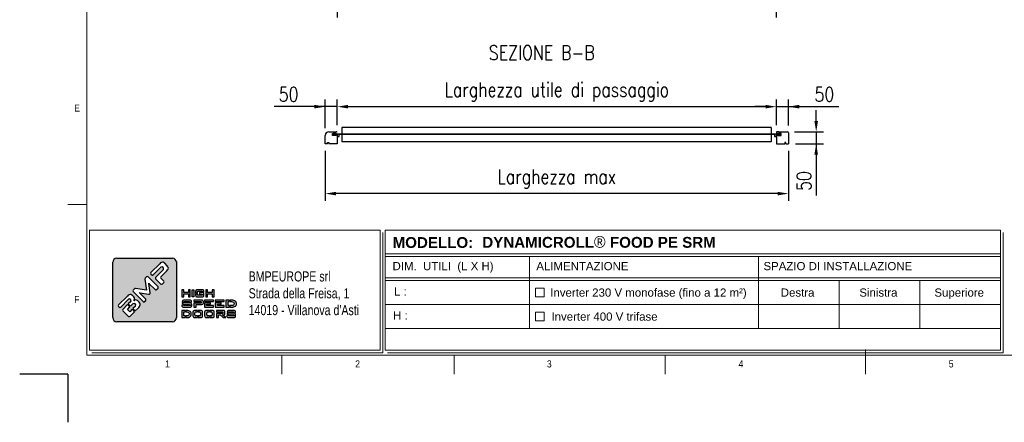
# Model space of a CAD drawing. Header units: millimetres. Extents: x 89 to 14007, y -159 to 4842.
# Tile 1 of 7: x 89 to 4184, y -159 to 1517. Entities that reach past the tile are written whole.
import ezdxf

# ---------------------------------------------------------------- set-up
doc = ezdxf.new("R2010")
doc.units = ezdxf.units.MM
doc.layers.add('FORMAT', color=7, linetype='Continuous')
doc.layers.add('Quote', color=7, linetype='Continuous')
doc.styles.add('Compilazione 1', font='romans.shx', dxfattribs={"width": 0.75, "height": 480})
doc.styles.add('NYIP', font='romans.shx', dxfattribs={"width": 0.8})
doc.styles.add('SLDTEXTSTYLE0', font='GOTHIC.TTF', dxfattribs={"width": 0.913})
doc.styles.get("Standard").update_dxf_attribs({"font": 'arial.ttf'})
doc.dimstyles.new('STANDARD35', dxfattribs={"dimscale": 35, "dimtxt": 2, "dimasz": 1.5, "dimexe": 1, "dimexo": 1, "dimgap": 0.7, "dimtad": 1, "dimdec": 0, "dimdsep": 46, "dimtxsty": 'NYIP', "dimcen": 0, "dimclrd": 1, "dimclre": 1, "dimclrt": 2, "dimadec": 0, "dimazin": 0, "dimtfac": 1, "dimtdec": 0, "dimtix": 1, "dimtmove": 0, "dimatfit": 3, "dimfxl": 0, "dimtvp": 1, "dimtolj": 1, "dimtzin": 0, "dimarcsym": 0})

# ---------------------------------------------------------------- blocks, each defined once
blk = doc.blocks.new('A$C7C9C4F3F')
at = {"color": 7, "lineweight": 5}
blk.add_line((0, 1766), (199, 1766), dxfattribs=at)
at = {"layer": 'FORMAT', "color": 7, "lineweight": 5}
for p, q in [((199, 11304), (199, 199)), ((8295, 0), (8295, 258)), ((199, 199), (16199, 199)), ((2224, 0), (2224, 199)), ((4018, 199), (4018, 0)), ((6210, 0), (6210, 199))]:
    blk.add_line(p, q, dxfattribs=at)
at = {"color": 7, "lineweight": 5, "char_height": 73.8, "attachment_point": 1, "style": 'SLDTEXTSTYLE0'}
for s, insert in [('E', (66, 2808)), ('1', (1012, 145)), ('2', (2988, 145)), ('3', (4981, 145)), ('4', (6974, 145))]:
    blk.add_mtext(s, dxfattribs=dict(at, insert=insert))
at = {"layer": 'FORMAT', "color": 7, "lineweight": 5, "char_height": 73.8, "attachment_point": 1, "style": 'SLDTEXTSTYLE0'}
for s, insert in [('F', (66, 815)), ('5', (9159, 145))]:
    blk.add_mtext(s, dxfattribs=dict(at, insert=insert))
blk = doc.blocks.new('*D27')
at = {"layer": 'Defpoints', "color": 0}
for p in [(3235.9, 1154.9), (1409.7, 1047.5), (3235.9, 1047.5)]:
    blk.add_point(p, dxfattribs=at)
at = {"layer": 'Quote', "color": 7, "lineweight": -2}
for p, q in [((1409.7, 1077.5), (1409.7, 1184.9)), ((1454.7, 1154.9), (3190.9, 1154.9)), ((3235.9, 1077.5), (3235.9, 1184.9))]:
    blk.add_line(p, q, dxfattribs=at)
at = {"layer": 'Quote', "color": 7}
for points in [[(1454.7, 1162.4), (1454.7, 1147.4), (1409.7, 1154.9)], [(3190.9, 1147.4), (3190.9, 1162.4), (3235.9, 1154.9)]]:
    blk.add_solid(points, dxfattribs=at)
at = {"layer": 'Quote', "color": 7, "lineweight": 5, "insert": (2322.8, 1215.9), "char_height": 60, "attachment_point": 5, "style": 'NYIP'}
blk.add_mtext('\\A1;Larghezza utile di passaggio', dxfattribs=at)
blk = doc.blocks.new('*D28')
at = {"layer": 'Defpoints', "color": 0}
for p in [(3285.9, 1154.9), (3235.9, 1047.5), (3285.9, 1045.8)]:
    blk.add_point(p, dxfattribs=at)
at = {"layer": 'Quote', "color": 7, "lineweight": -2}
for p, q in [((3190.9, 1154.9), (3145.9, 1154.9)), ((3235.9, 1077.5), (3235.9, 1184.9)), ((3235.9, 1154.9), (3285.9, 1154.9)), ((3285.9, 1075.8), (3285.9, 1184.9)), ((3285.9, 1154.9), (3495.6, 1154.9)), ((3330.9, 1154.9), (3375.9, 1154.9))]:
    blk.add_line(p, q, dxfattribs=at)
at = {"layer": 'Quote', "color": 7}
for points in [[(3190.9, 1147.4), (3190.9, 1162.4), (3235.9, 1154.9)], [(3330.9, 1162.4), (3330.9, 1147.4), (3285.9, 1154.9)]]:
    blk.add_solid(points, dxfattribs=at)
at = {"layer": 'Quote', "color": 7, "lineweight": 5, "insert": (3435.8, 1205.9), "char_height": 60, "attachment_point": 5, "style": 'NYIP'}
blk.add_mtext('\\A1;50', dxfattribs=at)
blk = doc.blocks.new('*D29')
at = {"layer": 'Defpoints', "color": 0}
for p in [(1359.7, 1154.9), (1359.7, 1035.5), (1409.7, 1047.5)]:
    blk.add_point(p, dxfattribs=at)
at = {"layer": 'Quote', "color": 7, "lineweight": -2}
for p, q in [((1359.7, 1154.9), (1147.8, 1154.9)), ((1314.7, 1154.9), (1269.7, 1154.9)), ((1359.7, 1065.5), (1359.7, 1184.9)), ((1409.7, 1154.9), (1359.7, 1154.9)), ((1409.7, 1077.5), (1409.7, 1184.9)), ((1454.7, 1154.9), (1499.7, 1154.9))]:
    blk.add_line(p, q, dxfattribs=at)
at = {"layer": 'Quote', "color": 7}
for points in [[(1314.7, 1147.4), (1314.7, 1162.4), (1359.7, 1154.9)], [(1454.7, 1162.4), (1454.7, 1147.4), (1409.7, 1154.9)]]:
    blk.add_solid(points, dxfattribs=at)
at = {"layer": 'Quote', "color": 7, "lineweight": 5, "insert": (1207.7, 1205.9), "char_height": 60, "attachment_point": 5, "style": 'NYIP'}
blk.add_mtext('\\A1;50', dxfattribs=at)
blk = doc.blocks.new('*D30')
at = {"layer": 'Defpoints', "color": 0}
for p in [(1359.7, 1000.5), (3285.9, 1000.5), (1359.7, 792.9)]:
    blk.add_point(p, dxfattribs=at)
at = {"layer": 'Quote', "color": 7, "lineweight": -2}
for p, q in [((1359.7, 970.5), (1359.7, 762.9)), ((3285.9, 970.5), (3285.9, 762.9)), ((3240.9, 792.9), (1404.7, 792.9))]:
    blk.add_line(p, q, dxfattribs=at)
at = {"layer": 'Quote', "color": 7}
for points in [[(1404.7, 800.4), (1404.7, 785.4), (1359.7, 792.9)], [(3240.9, 785.4), (3240.9, 800.4), (3285.9, 792.9)]]:
    blk.add_solid(points, dxfattribs=at)
at = {"layer": 'Quote', "color": 7, "lineweight": 5, "insert": (2322.8, 853.9), "char_height": 60, "attachment_point": 5, "style": 'NYIP'}
blk.add_mtext('\\A1;Larghezza max', dxfattribs=at)
blk = doc.blocks.new('*D31')
at = {"layer": 'Defpoints', "color": 0}
for p in [(3281.2, 1050.5), (3285.9, 1000.5), (3401.6, 1000.5)]:
    blk.add_point(p, dxfattribs=at)
at = {"layer": 'Quote', "color": 7, "lineweight": -2}
for p, q in [((3401.6, 1095.5), (3401.6, 1140.5)), ((3311.2, 1050.5), (3431.6, 1050.5)), ((3401.6, 1050.5), (3401.6, 1000.5)), ((3315.9, 1000.5), (3431.6, 1000.5)), ((3401.6, 1000.5), (3401.6, 785.6)), ((3401.6, 955.5), (3401.6, 910.5))]:
    blk.add_line(p, q, dxfattribs=at)
at = {"layer": 'Quote', "color": 7}
for points in [[(3394.1, 1095.5), (3409.1, 1095.5), (3401.6, 1050.5)], [(3409.1, 955.5), (3394.1, 955.5), (3401.6, 1000.5)]]:
    blk.add_solid(points, dxfattribs=at)
at = {"layer": 'Quote', "color": 7, "lineweight": 5, "insert": (3350.6, 845.5), "char_height": 60, "attachment_point": 5, "rotation": 90, "style": 'NYIP'}
blk.add_mtext('\\A1;50', dxfattribs=at)
blk = doc.blocks.new('*D57')
at = {"layer": 'Defpoints', "color": 0}
for p in [(1409.7, 1770.3), (3235.7, 1770.3), (3235.7, 1556.3)]:
    blk.add_point(p, dxfattribs=at)
at = {"layer": 'Quote', "color": 7, "lineweight": -2}
for p, q in [((1409.7, 1740.3), (1409.7, 1526.3)), ((3235.7, 1740.3), (3235.7, 1526.3)), ((1454.7, 1556.3), (3190.7, 1556.3))]:
    blk.add_line(p, q, dxfattribs=at)
at = {"layer": 'Quote', "color": 7}
for points in [[(1454.7, 1563.8), (1454.7, 1548.8), (1409.7, 1556.3)], [(3190.7, 1548.8), (3190.7, 1563.8), (3235.7, 1556.3)]]:
    blk.add_solid(points, dxfattribs=at)
at = {"layer": 'Quote', "color": 7, "lineweight": 5, "insert": (2318.5, 1617.3), "char_height": 60, "attachment_point": 5, "style": 'NYIP'}
blk.add_mtext('\\A1;Larghezza utile di passaggio', dxfattribs=at)

msp = doc.modelspace()

# ---------------------------------------------------------------- hatches: boundary and pattern name
h = msp.add_hatch(color=7)
h.set_gradient(color1=(8, 89, 3), color2=(8, 89, 2), one_color=1)
h.paths.add_polyline_path([(741.3, 276.5), (741.3, 507, 0.414214), (724.5, 523.8), (492.8, 523.8, 0.414214), (476, 507), (476, 276.5, 0.414214), (492.8, 259.7), (724.5, 259.7, 0.414214)])
h.paths.add_polyline_path([(798.6, 363.1), (798.6, 392.5), (790.9, 392.5), (790.9, 381.5), (771.4, 381.5), (771.4, 392.5), (763.6, 392.5), (763.6, 363.1), (771.4, 363.1), (771.4, 375.3), (790.9, 375.3), (790.9, 363.1)])
h.paths.add_polyline_path([(814.1, 363.1), (814.1, 392.5), (806.4, 392.5), (806.4, 363.1)])
h.paths.add_polyline_path([(828.5, 369.5), (828.5, 376.7), (820.8, 376.7), (820.8, 370.4), (821.1, 367.4), (822.4, 364.6), (824.3, 363.6), (828.4, 363.1), (847.9, 363.1), (851.2, 363.3), (853.9, 364.6), (854.9, 366.3), (855.5, 370.4), (855.5, 380.6), (837.2, 380.6), (837.2, 374.7), (848, 374.7), (848, 369.5)])
h.paths.add_polyline_path([(855.5, 385.6), (855.3, 388.2), (853.9, 391), (851.9, 392), (847.9, 392.5), (828.4, 392.5), (825.1, 392.3), (822.4, 391), (821.3, 389.3), (820.8, 385.3), (820.8, 379.2), (828.5, 379.2), (828.5, 386.3), (848, 386.3), (848, 383.2), (855.5, 384.5)])
h.paths.add_polyline_path([(870.5, 381.5), (870.5, 392.5), (862.7, 392.5), (862.7, 363.1), (870.5, 363.1), (870.5, 375.3), (890, 375.3), (890, 363.1), (897.7, 363.1), (897.7, 392.5), (890, 392.5), (890, 381.5)])
h.paths.add_polyline_path([(803.9, 345.2), (802.1, 347.9), (799.8, 348.9), (794.7, 349.4), (774.6, 349.4), (770.5, 349.2), (767.2, 347.9), (765.9, 346.2), (765.1, 342.2), (765.1, 342.2), (773.7, 342.2), (773.7, 343.4), (795.5, 343.4), (795.5, 340.2), (804.3, 341.6), (804.3, 342.7)])
h.paths.add_polyline_path([(802.6, 336.8), (800.2, 337.9), (795.2, 338.4), (773.7, 338.4), (773.7, 339.6), (765.1, 339.6), (765.1, 339), (765.5, 336.2), (767.2, 333.4), (769.5, 332.4), (774.6, 331.8), (796, 331.8), (796, 330.4), (804.6, 330.4), (804.6, 331.2), (804.3, 334)])
h.paths.add_polyline_path([(803.9, 323.3), (804.6, 327.3), (804.6, 327.9), (796, 327.9), (796, 326.4), (772.4, 326.4), (772.4, 329.8), (763.6, 328.5), (763.6, 327.3), (764, 324.4), (765.7, 321.6), (768.1, 320.5), (773.2, 320), (795.2, 320), (799.2, 320.3), (802.6, 321.6)])
h.paths.add_polyline_path([(822.8, 320), (822.8, 331.1), (844.3, 331.1), (847.2, 331.2), (850.9, 332.5), (852, 333.5), (853.1, 337.1), (853.1, 343.4), (852.9, 345.1), (850.9, 348), (849.2, 348.9), (844.3, 349.4), (813.4, 349.4), (813.4, 343.5), (840.6, 343.5), (843.1, 343.1), (843.7, 341.8), (843.7, 338.8), (843.1, 337.4), (840.6, 337), (813.4, 337), (813.4, 320)])
h.paths.add_polyline_path([(895.2, 320), (895.2, 326.4), (866.8, 326.4), (866.8, 332.4), (883.2, 332.4), (883.2, 338.3), (857.2, 338.3), (857.2, 320)])
h.paths.add_polyline_path([(939.9, 320), (939.9, 326.4), (911.5, 326.4), (911.5, 332.4), (927.8, 332.4), (927.8, 338.3), (901.8, 338.3), (901.8, 320)])
h.paths.add_polyline_path([(961.9, 320), (961.9, 326.4), (956.2, 326.4), (956.2, 343.3), (961.9, 343.3), (961.9, 349.4), (946.5, 349.4), (946.5, 320)])
h.paths.add_polyline_path([(982.8, 322.3), (986.2, 324.6), (988.9, 327.5), (989.1, 327.8), (990.5, 331.2), (991, 334.9), (990.9, 336.3), (990.1, 340), (988.3, 343.1), (985.5, 345.7), (983.4, 346.9), (979.6, 348.3), (975.1, 349.2), (970.1, 349.4), (964.4, 349.4), (964.4, 343.3), (970.1, 343.3), (974.8, 342.8), (978.3, 341.3), (980.3, 338.8), (981.1, 335), (981.1, 334.7), (980.2, 331), (977.8, 328.5), (975.8, 327.5), (971.7, 326.7), (966.2, 326.4), (964.4, 326.4), (964.4, 320), (967.9, 320), (972.8, 320.1), (976.9, 320.6), (978.8, 320.9)])
h.paths.add_polyline_path([(939.5, 343.5), (939.5, 349.4), (901.8, 349.4), (901.8, 343.5)])
h.paths.add_polyline_path([(894.8, 343.5), (894.8, 349.4), (857.2, 349.4), (857.2, 343.5)])
h.paths.add_polyline_path([(777, 300.2), (777, 306.4), (763.6, 306.4), (763.6, 276.9), (777, 276.9), (777, 283.4), (772.2, 283.4), (772.2, 300.2)])
h.paths.add_polyline_path([(792.8, 305.3), (788.9, 306.1), (784.4, 306.4), (779.6, 306.4), (779.6, 300.2), (784.4, 300.2), (788.5, 299.7), (791.6, 298.1), (793.4, 295.7), (794.1, 291.9), (794.1, 291.6), (793.3, 287.8), (791.1, 285.3), (789.4, 284.5), (785.8, 283.6), (780.9, 283.4), (779.6, 283.4), (779.6, 276.9), (782.5, 276.9), (786.8, 277.1), (790.4, 277.4), (792, 277.8), (795.6, 279.2), (798.6, 281.4), (800.9, 284.4), (801.1, 284.7), (802.4, 288.1), (802.8, 291.8), (802.8, 293.2), (802, 296.9), (800.4, 300), (798, 302.5), (796.1, 303.8)])
h.paths.add_polyline_path([(828.4, 300.2), (828.4, 306.4), (818.2, 306.4), (814.6, 306), (811.6, 304.8), (810.4, 303), (809.8, 299.1), (809.8, 284.1), (810.1, 281.2), (811.6, 278.5), (813.7, 277.4), (818.2, 276.9), (828.4, 276.9), (828.4, 283.4), (822.5, 283.4, -0.414214), (818.3, 287.6), (818.3, 296, -0.414214), (822.5, 300.2)])
h.paths.add_polyline_path([(849.2, 302), (847.7, 304.8), (845.6, 305.8), (841.1, 306.4), (830.9, 306.4), (830.9, 300.2), (836.8, 300.2, -0.414214), (841, 296), (841, 287.6, -0.414214), (836.8, 283.4), (830.9, 283.4), (830.9, 276.9), (841.1, 276.9), (844.7, 277.2), (847.7, 278.5), (848.9, 280.2), (849.5, 284.1), (849.5, 299.1)])
h.paths.add_polyline_path([(877.1, 300.2), (877.1, 306.4), (866.9, 306.4), (863.3, 306), (860.3, 304.8), (859.2, 303), (858.5, 299.1), (858.5, 284.1), (858.8, 281.2), (860.3, 278.5), (862.4, 277.4), (866.9, 276.9), (877.1, 276.9), (877.1, 283.4), (871.2, 283.4, -0.414214), (867, 287.6), (867, 296, -0.414214), (871.2, 300.2)])
h.paths.add_polyline_path([(897.9, 302), (896.4, 304.8), (894.3, 305.8), (889.8, 306.4), (879.7, 306.4), (879.7, 300.2), (885.6, 300.2, -0.414214), (889.8, 296), (889.8, 287.6, -0.414214), (885.6, 283.4), (879.7, 283.4), (879.7, 276.9), (889.8, 276.9), (893.4, 277.2), (896.4, 278.5), (897.6, 280.2), (898.2, 284.1), (898.2, 299.1)])
h.paths.add_polyline_path([(942.7, 302), (941, 304.9), (939.4, 305.8), (935.2, 306.4), (907.9, 306.4), (907.9, 300.4), (932, 300.4), (934.1, 300), (934.7, 298.7), (934.7, 295.3), (934.1, 293.9), (932, 293.6), (907.9, 293.6), (907.9, 276.9), (916.3, 276.9), (916.3, 287.6), (922.3, 287.6), (934.9, 276.9), (946.2, 276.9), (931.8, 287.6), (935.2, 287.6), (937.7, 287.8), (941, 289.1), (941.9, 290.1), (942.8, 293.7), (942.8, 300.3)])
h.paths.add_polyline_path([(959.7, 299.1), (959.7, 300.3), (979, 300.3), (979, 297.1), (986.6, 298.6), (986.6, 299.6), (986.3, 302), (984.8, 304.8), (982.7, 305.8), (978.3, 306.4), (960.5, 306.4), (956.9, 306), (954, 304.8), (952.8, 303), (952.2, 299.1), (952.2, 299.1)])
h.paths.add_polyline_path([(983.1, 294.8), (978.6, 295.3), (959.7, 295.3), (959.7, 296.6), (952.2, 296.6), (952.2, 296), (952.5, 293), (954, 290.3), (956, 289.2), (960.5, 288.7), (979.4, 288.7), (979.4, 287.3), (987, 287.3), (987, 288), (986.7, 291), (985.2, 293.7)])
h.paths.add_polyline_path([(986.4, 280.2), (987, 284.1), (987, 284.8), (979.4, 284.8), (979.4, 283.4), (958.6, 283.4), (958.6, 286.7), (950.9, 285.4), (950.9, 284.1), (951.2, 281.3), (952.7, 278.5), (954.8, 277.4), (959.3, 276.9), (978.6, 276.9), (982.2, 277.2), (985.2, 278.5)])
h.paths.add_polyline_path([(500, 329.4), (537.2, 366.6), (541, 369.9), (544.6, 371.9), (548.1, 372.8), (551.9, 372.3), (555.6, 370.3), (558.2, 368.1), (563.8, 362.5), (566.3, 358.9), (567.3, 354.9), (567.4, 354.3), (566.4, 350.2), (563.7, 347), (566.9, 349.5), (570.9, 350.5), (571.7, 350.5), (575.7, 349.6), (579.3, 347.4), (580.6, 346.3), (586.5, 340.5), (589.2, 336.9), (590.4, 333), (590.2, 329.3), (589.1, 325.9), (587.1, 322.4), (584.3, 318.7), (581.9, 316.1), (570.1, 304.3), (560.1, 314.3), (570.3, 324.5, 0.86713), (560.4, 334.4), (550.2, 324.2), (540.8, 333.6), (551, 343.8, 0.88875), (541.9, 352.9), (509.2, 320.2, -0.414214), (503.3, 320.2), (500, 323.5, -0.414088)], flags=16)
h.paths.add_polyline_path([(561.2, 390.6), (566.7, 396.2, -0.234445), (570.3, 397.4), (617, 391.1), (610.3, 437.4, -0.236379), (611.5, 441), (617, 446.4, -0.414214), (622.9, 446.4), (664.5, 404.8, -0.414214), (664.5, 398.8), (658.8, 393.1, -0.414418), (652.8, 393.1), (626.6, 419.3), (625.9, 420), (626.4, 418), (631.8, 379.6, -0.235808), (630.6, 376), (630.6, 375.9, -0.236783), (627, 374.7), (589, 380.3), (586, 380.7), (587.1, 379.7), (613.3, 353.5, -0.414214), (613.3, 347.6), (608.8, 343.1, -0.414214), (602.9, 343.1), (561.2, 384.7, -0.413615)], flags=16)
h.paths.add_polyline_path([(518.3, 311.1), (537.9, 330.6), (547.2, 321.2), (537, 311), (546.9, 301.1), (557.1, 311.3), (567.1, 301.3), (547.6, 281.8, -0.414499), (541.6, 281.8), (518.3, 305.1, -0.414214)], flags=16)
h.paths.add_polyline_path([(634.6, 464.1), (671.7, 501.2), (675.5, 504.5), (679.2, 506.6), (682.6, 507.4), (686.3, 507), (690.1, 505), (692.8, 502.7), (702.9, 492.5), (706, 488.7), (707.4, 485), (707.6, 482.3), (706.7, 478.9), (704.6, 475.2), (701.4, 471.5), (676.6, 446.6, 0.413999), (676.6, 440.7), (688.5, 428.8, -0.413728), (688.5, 422.8), (682.2, 416.5, -0.414825), (676.2, 416.5), (654.6, 438, -0.414214), (654.6, 444), (687, 476.4, 0.75715), (676.6, 486.8), (644.3, 454.4, -0.414295), (638.3, 454.4), (634.6, 458.1, -0.414088)], flags=16)

# ---------------------------------------------------------------- linework, layer by layer
at = {"color": 7, "linetype": 'Continuous', "lineweight": 25}
for p, q in [((3214.4, 1068.7), (1428.7, 1068.7)), ((1428.7, 1068.7), (1428.7, 1040.2)), ((3214.4, 1068.7), (3214.4, 1040.2)), ((1364.3, 1047.5), (1364.3, 1042.5)), ((1374.7, 1050.5), (1406.7, 1050.5)), ((1389.7, 1035.5), (1389.7, 1042.5)), ((1390.7, 1043.5), (1392.8, 1043.5)), ((1403.7, 1034.5), (1390.7, 1034.5)), ((1392.2, 1039.5), (1394.7, 1039.5)), ((1394.7, 1043.2), (1392.5, 1043.2)), ((1392.5, 1043.2), (1392.5, 1043.2)), ((1392.5, 1035.7), (1394.7, 1035.7)), ((1392.5, 1035.7), (1392.5, 1035.7)), ((1392.8, 1043.5), (1394.7, 1043.5)), ((1394.7, 1035.5), (1392.8, 1035.5)), ((1394.7, 1043.2), (1394.7, 1043.5)), ((1394.7, 1043.5), (1403.9, 1043.5)), ((1394.7, 1039.5), (1394.7, 1043.2)), ((1404.2, 1043.2), (1394.7, 1043.2)), ((1394.7, 1035.7), (1394.7, 1039.5)), ((1394.7, 1039.5), (1399.7, 1039.5)), ((1394.7, 1035.7), (1404.2, 1035.7)), ((1394.7, 1035.5), (1394.7, 1035.7)), ((1403.9, 1035.5), (1394.7, 1035.5)), ((1429.7, 1040.2), (1399.7, 1040.2)), ((1399.7, 1038.7), (1399.7, 1040.2)), ((1409.2, 1038.7), (1399.7, 1038.7)), ((1405.7, 1036.5), (1403.7, 1034.5)), ((1404.2, 1043.2), (1404.2, 1040.2)), ((1404.2, 1043), (1405.7, 1041.5)), ((1404.2, 1038.7), (1404.2, 1035.8)), ((1405.7, 1041.5), (1408.7, 1041.5)), ((1408.7, 1036.5), (1405.7, 1036.5)), ((1408.7, 1041.5), (1409.7, 1042.5)), ((1409.2, 1036), (1408.7, 1036.5)), ((1409.2, 1038.7), (1409.2, 1030.7)), ((1409.2, 1030.7), (1417.2, 1030.7)), ((1409.7, 1030.7), (1409.7, 1000.5)), ((1417.2, 1030.7), (1417.2, 1038.7)), ((1429.7, 1038.7), (1417.2, 1038.7)), ((1428.7, 1038.7), (1428.7, 1008.7)), ((3215.4, 1040.2), (1429.7, 1040.2)), ((3215.4, 1038.7), (1429.7, 1038.7)), ((3214.4, 1038.7), (3214.4, 1008.7)), ((3240.9, 1040.2), (3215.4, 1040.2)), ((3227.9, 1038.7), (3215.4, 1038.7)), ((3227.9, 1038.7), (3227.9, 1030.7)), ((3227.9, 1030.7), (3235.9, 1030.7)), ((3235.9, 1047.5), (3235.9, 1042.5)), ((3235.9, 1042.5), (3236.9, 1041.5)), ((3240.9, 1038.7), (3235.9, 1038.7)), ((3235.9, 1030.7), (3235.9, 1038.7)), ((3236.9, 1036.5), (3235.9, 1035.5)), ((3235.9, 1030.7), (3235.9, 1000.5)), ((3236.4, 1040.2), (3240.9, 1040.2)), ((3240.9, 1038.7), (3236.4, 1038.7)), ((3239.9, 1041.5), (3236.9, 1041.5)), ((3236.9, 1036.5), (3239.9, 1036.5)), ((3245.9, 1050.5), (3238.9, 1050.5)), ((3240.9, 1042.5), (3239.9, 1041.5)), ((3239.9, 1036.5), (3241.9, 1034.5)), ((3240.9, 1040.2), (3240.9, 1043.2)), ((3250.4, 1043.2), (3240.9, 1043.2)), ((3245.4, 1040.2), (3240.9, 1040.2)), ((3240.9, 1035.8), (3240.9, 1038.7)), ((3240.9, 1038.7), (3245.4, 1038.7)), ((3240.9, 1035.7), (3250.4, 1035.7)), ((3241.2, 1043.5), (3250.4, 1043.5)), ((3250.4, 1035.5), (3241.2, 1035.5)), ((3241.9, 1034.5), (3254.9, 1034.5)), ((3245.4, 1040.2), (3245.4, 1039.5)), ((3245.4, 1039.5), (3250.4, 1039.5)), ((3245.4, 1039.5), (3245.4, 1038.7)), ((3245.9, 1050.5), (3281.2, 1050.5)), ((3250.4, 1043.5), (3252.3, 1043.5)), ((3250.4, 1043.2), (3250.4, 1043.5)), ((3250.4, 1043.2), (3250.4, 1039.5)), ((3252.6, 1043.2), (3250.4, 1043.2)), ((3250.4, 1039.5), (3252.9, 1039.5)), ((3250.4, 1039.5), (3250.4, 1035.7)), ((3250.4, 1035.7), (3252.6, 1035.7)), ((3250.4, 1035.7), (3250.4, 1035.5)), ((3252.3, 1035.5), (3250.4, 1035.5)), ((3254.9, 1043.5), (3252.3, 1043.5)), ((3252.6, 1043.2), (3252.6, 1043.2)), ((3252.6, 1035.7), (3252.6, 1035.7)), ((3255.9, 1035.5), (3255.9, 1042.5)), ((1369.7, 1000.5), (1359.7, 1000.5)), ((1369.7, 1000.5), (1369.7, 1005.5)), ((1369.7, 1005.5), (1374.7, 1005.5)), ((1374.7, 1005.5), (1374.7, 1000.5)), ((1409.7, 1000.5), (1374.7, 1000.5)), ((3214.4, 1008.7), (1428.7, 1008.7)), ((3235.9, 1000.5), (3270.9, 1000.5)), ((3275.9, 1005.5), (3270.9, 1005.5)), ((3270.9, 1005.5), (3270.9, 1000.5)), ((3275.9, 1000.5), (3275.9, 1005.5)), ((3275.9, 1000.5), (3285.9, 1000.5))]:
    msp.add_line(p, q, dxfattribs=at)
for p, q in [((1359.7, 1000.5), (1359.7, 1035.5)), ((3285.9, 1045.8), (3285.9, 1000.5))]:
    msp.add_line(p, q)
at = {"color": 7, "lineweight": 5}
for p, q in [((379.3, 641), (1588.6, 641)), ((379.3, 641), (379.3, 141)), ((1588.6, 641), (1588.6, 141)), ((1598.9, 630.7), (1598.9, 130.7)), ((1609.2, 641), (4168.5, 641)), ((1609.2, 641), (1609.2, 141)), ((4168.5, 641), (4168.5, 141)), ((4178.8, 630.7), (4178.8, 130.7)), ((1609.2, 541.7), (4168.5, 541.7)), ((1609.2, 530.7), (4168.5, 530.7)), ((2209.5, 530.7), (2209.5, 230.7)), ((3161.1, 530.7), (3161.1, 230.7)), ((1609.2, 441.7), (4168.5, 441.7)), ((1609.2, 430.7), (4168.5, 430.7)), ((3497.1, 430.7), (3497.1, 230.7)), ((3833.1, 430.7), (3833.1, 230.7)), ((2234.6, 398.7), (2270.6, 398.7)), ((2234.6, 362.7), (2234.6, 398.7)), ((2270.6, 398.7), (2270.6, 362.7)), ((1609.2, 330.7), (4168.5, 330.7)), ((2270.6, 362.7), (2234.6, 362.7)), ((2234.6, 298.7), (2270.6, 298.7)), ((2234.6, 262.7), (2234.6, 298.7)), ((2270.6, 298.7), (2270.6, 262.7)), ((2270.6, 262.7), (2234.6, 262.7)), ((1609.2, 230.7), (4168.5, 230.7)), ((379.3, 141), (1588.6, 141)), ((389.6, 130.7), (1598.9, 130.7)), ((1609.2, 141), (4168.5, 141)), ((1619.5, 130.7), (4178.8, 130.7)), ((4178.8, 130.7), (2959.2, 130.7)), ((2969.5, 130.7), (4178.8, 130.7))]:
    msp.add_line(p, q, dxfattribs=at)
at = {"color": 7}
for p, q in [((476, 276.5), (476, 507)), ((492.8, 523.8), (724.5, 523.8)), ((671.7, 501.2), (634.6, 464.1)), ((675.5, 504.5), (671.7, 501.2)), ((679.2, 506.6), (675.5, 504.5)), ((682.6, 507.4), (679.2, 506.6)), ((686.3, 507), (682.6, 507.4)), ((690.1, 505), (686.3, 507)), ((692.8, 502.7), (690.1, 505)), ((702.9, 492.5), (692.8, 502.7)), ((706, 488.7), (702.9, 492.5)), ((741.3, 510.4), (741.3, 276.5)), ((634.6, 458.1), (638.3, 454.4)), ((644.3, 454.4), (676.7, 486.8)), ((687, 476.4), (654.6, 444)), ((676.6, 446.6), (701.4, 471.5)), ((701.4, 471.5), (704.6, 475.2)), ((704.6, 475.2), (706.7, 478.9)), ((707.4, 485), (706, 488.7)), ((706.7, 478.9), (707.6, 482.3)), ((707.6, 482.3), (707.4, 485)), ((610.3, 437.4), (617, 391.1)), ((617, 446.4), (611.5, 441)), ((664.5, 404.8), (622.9, 446.4)), ((626.4, 418), (625.9, 420)), ((625.9, 420), (626.6, 419.3)), ((631.8, 379.6), (626.4, 418)), ((626.6, 419.3), (652.8, 393.1)), ((654.6, 438), (676.2, 416.5)), ((688.5, 428.8), (676.6, 440.7)), ((682.2, 416.5), (688.5, 422.8)), ((541, 369.9), (537.2, 366.6)), ((544.6, 371.9), (541, 369.9)), ((548.1, 372.8), (544.6, 371.9)), ((551.9, 372.3), (548.1, 372.8)), ((555.6, 370.3), (551.9, 372.3)), ((558.2, 368.1), (555.6, 370.3)), ((566.7, 396.2), (561.2, 390.6)), ((561.2, 384.7), (602.9, 343.1)), ((617, 391.1), (570.3, 397.4)), ((587.1, 379.7), (586, 380.7)), ((586, 380.7), (589, 380.3)), ((613.3, 353.5), (587.1, 379.7)), ((589, 380.3), (627, 374.7)), ((630.6, 375.9), (630.6, 376)), ((658.8, 393.1), (664.5, 398.8)), ((771.4, 392.5), (763.6, 392.5)), ((763.6, 392.5), (763.6, 363.1)), ((771.4, 381.5), (771.4, 392.5)), ((790.9, 381.5), (771.4, 381.5)), ((771.4, 363.1), (771.4, 375.3)), ((771.4, 375.3), (790.9, 375.3)), ((798.6, 392.5), (790.9, 392.5)), ((790.9, 392.5), (790.9, 381.5)), ((790.9, 375.3), (790.9, 363.1)), ((798.6, 363.1), (798.6, 392.5)), ((806.4, 363.1), (806.4, 392.5)), ((806.4, 392.5), (814.1, 392.5)), ((814.1, 392.5), (814.1, 363.1)), ((821.3, 389.3), (820.8, 385.3)), ((820.8, 385.3), (820.8, 379.2)), ((820.8, 379.2), (828.5, 379.2)), ((820.8, 376.7), (820.8, 370.4)), ((820.8, 376.7), (828.5, 376.7)), ((820.8, 370.4), (821.1, 367.4)), ((822.4, 391), (821.3, 389.3)), ((825.1, 392.3), (822.4, 391)), ((828.4, 392.5), (825.1, 392.3)), ((847.9, 392.5), (828.4, 392.5)), ((828.5, 379.2), (828.5, 386.3)), ((828.5, 386.3), (848, 386.3)), ((828.5, 369.5), (828.5, 376.7)), ((848, 369.5), (828.5, 369.5)), ((855.5, 380.6), (837.2, 380.6)), ((837.2, 380.6), (837.2, 374.7)), ((837.2, 374.7), (848, 374.7)), ((851.9, 392), (847.9, 392.5)), ((848, 386.3), (848, 383.2)), ((848, 383.2), (855.5, 384.5)), ((848, 374.7), (848, 369.5)), ((853.9, 391), (851.9, 392)), ((855.3, 388.2), (853.9, 391)), ((854.9, 366.3), (855.5, 370.4)), ((855.5, 385.6), (855.3, 388.2)), ((855.5, 384.5), (855.5, 385.6)), ((855.5, 370.4), (855.5, 380.6)), ((870.5, 392.5), (862.7, 392.5)), ((862.7, 392.5), (862.7, 363.1)), ((870.5, 381.5), (870.5, 392.5)), ((890, 381.5), (870.5, 381.5)), ((870.5, 363.1), (870.5, 375.3)), ((870.5, 375.3), (890, 375.3)), ((897.7, 392.5), (890, 392.5)), ((890, 392.5), (890, 381.5)), ((890, 375.3), (890, 363.1)), ((897.7, 363.1), (897.7, 392.5)), ((537.2, 366.6), (500, 329.4)), ((509.2, 320.2), (542, 352.9)), ((537.9, 330.6), (518.3, 311.1)), ((537.9, 330.6), (547.2, 321.2)), ((551, 343.8), (540.8, 333.6)), ((540.8, 333.6), (550.2, 324.2)), ((550.2, 324.2), (560.4, 334.4)), ((563.8, 362.5), (558.2, 368.1)), ((566.4, 350.2), (563.6, 346.8)), ((563.6, 346.8), (566.4, 350.2)), ((566.9, 349.5), (563.6, 346.8)), ((563.6, 346.8), (563.7, 346.9)), ((563.7, 346.9), (566.4, 350.2)), ((566.3, 358.9), (563.8, 362.5)), ((567.3, 354.9), (566.3, 358.9)), ((566.4, 350.2), (567.4, 354.3)), ((570.9, 350.5), (566.9, 349.5)), ((567.4, 354.3), (567.3, 354.9)), ((571.7, 350.5), (570.9, 350.5)), ((575.7, 349.6), (571.7, 350.5)), ((579.3, 347.4), (575.7, 349.6)), ((580.6, 346.3), (579.3, 347.4)), ((586.5, 340.5), (580.6, 346.3)), ((589.2, 336.9), (586.5, 340.5)), ((589.1, 325.9), (590.2, 329.3)), ((590.4, 333), (589.2, 336.9)), ((590.2, 329.3), (590.4, 333)), ((608.8, 343.1), (613.3, 347.6)), ((763.6, 363.1), (771.4, 363.1)), ((772.4, 329.8), (763.6, 328.5)), ((763.6, 328.5), (763.6, 327.3)), ((765.9, 346.2), (765.1, 342.2)), ((765.1, 342.2), (765.1, 342.2)), ((765.1, 342.2), (773.7, 342.2)), ((765.1, 339.6), (765.1, 339)), ((765.1, 339.6), (773.7, 339.6)), ((765.1, 339), (765.5, 336.2)), ((765.5, 336.2), (767.2, 333.4)), ((767.2, 347.9), (765.9, 346.2)), ((770.5, 349.2), (767.2, 347.9)), ((767.2, 333.4), (769.5, 332.4)), ((769.5, 332.4), (774.6, 331.8)), ((774.6, 349.4), (770.5, 349.2)), ((772.4, 326.4), (772.4, 329.8)), ((773.7, 342.2), (773.7, 343.4)), ((773.7, 343.4), (795.5, 343.4)), ((773.7, 338.4), (773.7, 339.6)), ((795.2, 338.4), (773.7, 338.4)), ((794.7, 349.4), (774.6, 349.4)), ((774.6, 331.8), (796, 331.8)), ((790.9, 363.1), (798.6, 363.1)), ((799.8, 348.9), (794.7, 349.4)), ((800.2, 337.9), (795.2, 338.4)), ((795.5, 343.4), (795.5, 340.2)), ((795.5, 340.2), (804.3, 341.6)), ((796, 331.8), (796, 330.4)), ((796, 330.4), (804.6, 330.4)), ((796, 327.9), (796, 326.4)), ((796, 327.9), (804.6, 327.9)), ((802.1, 347.9), (799.8, 348.9)), ((802.6, 336.8), (800.2, 337.9)), ((803.9, 345.2), (802.1, 347.9)), ((804.3, 334), (802.6, 336.8)), ((804.3, 342.7), (803.9, 345.2)), ((804.3, 341.6), (804.3, 342.7)), ((804.6, 331.2), (804.3, 334)), ((804.6, 330.4), (804.6, 331.2)), ((804.6, 327.3), (804.6, 327.9)), ((814.1, 363.1), (806.4, 363.1)), ((806.4, 363.1), (806.4, 363.1)), ((844.3, 349.4), (813.4, 349.4)), ((813.4, 349.4), (813.4, 343.5)), ((813.4, 343.5), (840.6, 343.5)), ((840.6, 337), (813.4, 337)), ((813.4, 337), (813.4, 320)), ((821.1, 367.4), (822.4, 364.6)), ((822.4, 364.6), (824.3, 363.6)), ((822.8, 320), (822.8, 331.1)), ((822.8, 331.1), (844.3, 331.1)), ((824.3, 363.6), (828.4, 363.1)), ((828.4, 363.1), (847.9, 363.1)), ((840.6, 343.5), (843.1, 343.1)), ((843.1, 337.4), (840.6, 337)), ((843.1, 343.1), (843.7, 341.8)), ((843.7, 338.8), (843.1, 337.4)), ((843.7, 341.8), (843.7, 338.8)), ((849.2, 348.9), (844.3, 349.4)), ((844.3, 331.1), (847.2, 331.2)), ((847.2, 331.2), (850.9, 332.5)), ((847.9, 363.1), (851.2, 363.3)), ((850.9, 348), (849.2, 348.9)), ((852.9, 345.1), (850.9, 348)), ((850.9, 332.5), (852, 333.5)), ((851.2, 363.3), (853.9, 364.6)), ((852, 333.5), (853.1, 337.1)), ((853.1, 343.4), (852.9, 345.1)), ((853.1, 337.1), (853.1, 343.4)), ((853.9, 364.6), (854.9, 366.3)), ((894.8, 349.4), (857.2, 349.4)), ((857.2, 349.4), (857.2, 343.5)), ((857.2, 343.5), (894.8, 343.5)), ((857.2, 338.3), (857.2, 320)), ((883.2, 338.3), (857.2, 338.3)), ((862.7, 363.1), (870.5, 363.1)), ((866.8, 326.4), (866.8, 332.4)), ((866.8, 332.4), (883.2, 332.4)), ((883.2, 332.4), (883.2, 338.3)), ((890, 363.1), (897.7, 363.1)), ((894.8, 343.5), (894.8, 349.4)), ((939.5, 349.4), (901.8, 349.4)), ((901.8, 349.4), (901.8, 343.5)), ((901.8, 343.5), (939.5, 343.5)), ((901.8, 338.3), (901.8, 320)), ((927.8, 338.3), (901.8, 338.3)), ((911.5, 326.4), (911.5, 332.4)), ((911.5, 332.4), (927.8, 332.4)), ((927.8, 332.4), (927.8, 338.3)), ((939.5, 343.5), (939.5, 349.4)), ((961.9, 349.4), (946.5, 349.4)), ((946.5, 349.4), (946.5, 320)), ((956.2, 326.4), (956.2, 343.3)), ((956.2, 343.3), (961.9, 343.3)), ((961.9, 343.3), (961.9, 349.4)), ((970.1, 349.4), (964.4, 349.4)), ((964.4, 343.3), (964.4, 349.4)), ((964.4, 343.3), (970.1, 343.3)), ((975.1, 349.2), (970.1, 349.4)), ((970.1, 343.3), (974.8, 342.8)), ((974.8, 342.8), (978.3, 341.3)), ((979.6, 348.3), (975.1, 349.2)), ((977.8, 328.5), (975.8, 327.5)), ((980.2, 331), (977.8, 328.5)), ((978.3, 341.3), (980.3, 338.8)), ((983.4, 346.9), (979.6, 348.3)), ((981.1, 334.7), (980.2, 331)), ((980.3, 338.8), (981.1, 335)), ((981.1, 335), (981.1, 334.7)), ((985.5, 345.7), (983.4, 346.9)), ((988.3, 343.1), (985.5, 345.7)), ((990.1, 340), (988.3, 343.1)), ((988.9, 327.5), (989.1, 327.8)), ((989.1, 327.8), (990.5, 331.2)), ((990.9, 336.3), (990.1, 340)), ((990.5, 331.2), (991, 334.9)), ((991, 334.9), (990.9, 336.3)), ((500, 323.5), (503.3, 320.2)), ((518.3, 305.1), (541.6, 281.8)), ((537, 311), (547.2, 321.2)), ((546.9, 301.1), (537, 311)), ((557.1, 311.3), (546.9, 301.1)), ((547.6, 281.8), (567.1, 301.3)), ((557.1, 311.3), (567.1, 301.3)), ((570.3, 324.5), (560.1, 314.3)), ((560.1, 314.3), (570.1, 304.3)), ((570.1, 304.3), (581.9, 316.1)), ((581.9, 316.1), (584.3, 318.7)), ((584.3, 318.7), (587.1, 322.4)), ((587.1, 322.4), (589.1, 325.9)), ((763.6, 327.3), (764, 324.4)), ((777, 306.4), (763.6, 306.4)), ((763.6, 306.4), (763.6, 276.9)), ((764, 324.4), (765.7, 321.6)), ((765.7, 321.6), (768.1, 320.5)), ((768.1, 320.5), (773.2, 320)), ((772.2, 283.4), (772.2, 300.2)), ((772.2, 300.2), (777, 300.2)), ((796, 326.4), (772.4, 326.4)), ((773.2, 320), (795.2, 320)), ((777, 306.4), (777, 300.2)), ((784.4, 306.4), (779.6, 306.4)), ((779.6, 306.4), (779.6, 300.2)), ((779.6, 300.2), (784.4, 300.2)), ((788.9, 306.1), (784.4, 306.4)), ((784.4, 300.2), (788.5, 299.7)), ((788.5, 299.7), (791.6, 298.1)), ((792.8, 305.3), (788.9, 306.1)), ((793.3, 287.8), (791.1, 285.3)), ((791.6, 298.1), (793.4, 295.7)), ((796.1, 303.8), (792.8, 305.3)), ((794.1, 291.6), (793.3, 287.8)), ((793.4, 295.7), (794.1, 291.9)), ((794.1, 291.9), (794.1, 291.6)), ((795.2, 320), (799.2, 320.3)), ((798, 302.5), (796.1, 303.8)), ((800.4, 300), (798, 302.5)), ((799.2, 320.3), (802.6, 321.6)), ((802, 296.9), (800.4, 300)), ((801.1, 284.7), (802.4, 288.1)), ((802.8, 293.2), (802, 296.9)), ((802.4, 288.1), (802.8, 291.8)), ((802.6, 321.6), (803.9, 323.3)), ((802.8, 291.8), (802.8, 293.2)), ((803.9, 323.3), (804.6, 327.3)), ((810.4, 303), (809.8, 299.1)), ((809.8, 299.1), (809.8, 284.1)), ((811.6, 304.8), (810.4, 303)), ((814.6, 306), (811.6, 304.8)), ((813.4, 320), (822.8, 320)), ((818.2, 306.4), (814.6, 306)), ((828.4, 306.4), (818.2, 306.4)), ((818.3, 287.6), (818.3, 296)), ((822.5, 300.2), (828.4, 300.2)), ((828.4, 306.4), (828.4, 300.2)), ((841.1, 306.4), (830.9, 306.4)), ((830.9, 306.4), (830.9, 300.2)), ((830.9, 300.2), (836.8, 300.2)), ((841, 296), (841, 287.6)), ((845.6, 305.8), (841.1, 306.4)), ((847.7, 304.8), (845.6, 305.8)), ((849.2, 302), (847.7, 304.8)), ((849.5, 299.1), (849.2, 302)), ((849.5, 284.1), (849.5, 299.1)), ((857.2, 320), (895.2, 320)), ((859.2, 303), (858.5, 299.1)), ((858.5, 299.1), (858.5, 284.1)), ((860.3, 304.8), (859.2, 303)), ((863.3, 306), (860.3, 304.8)), ((866.9, 306.4), (863.3, 306)), ((895.2, 326.4), (866.8, 326.4)), ((877.1, 306.4), (866.9, 306.4)), ((867, 287.6), (867, 296)), ((871.2, 300.2), (877.1, 300.2)), ((877.1, 306.4), (877.1, 300.2)), ((889.8, 306.4), (879.7, 306.4)), ((879.7, 306.4), (879.7, 300.2)), ((879.7, 300.2), (885.6, 300.2)), ((894.3, 305.8), (889.8, 306.4)), ((889.8, 296), (889.8, 287.6)), ((896.4, 304.8), (894.3, 305.8)), ((895.2, 320), (895.2, 326.4)), ((897.9, 302), (896.4, 304.8)), ((898.2, 299.1), (897.9, 302)), ((898.2, 284.1), (898.2, 299.1)), ((901.8, 320), (939.9, 320)), ((935.2, 306.4), (907.9, 306.4)), ((907.9, 306.4), (907.9, 300.4)), ((907.9, 300.4), (932, 300.4)), ((932, 293.6), (907.9, 293.6)), ((907.9, 293.6), (907.9, 276.9)), ((939.9, 326.4), (911.5, 326.4)), ((916.3, 276.9), (916.3, 287.6)), ((916.3, 287.6), (922.3, 287.6)), ((922.3, 287.6), (934.9, 276.9)), ((946.2, 276.9), (931.8, 287.6)), ((931.8, 287.6), (935.2, 287.6)), ((932, 300.4), (934.1, 300)), ((934.1, 293.9), (932, 293.6)), ((934.1, 300), (934.7, 298.7)), ((934.7, 295.3), (934.1, 293.9)), ((934.7, 298.7), (934.7, 295.3)), ((939.4, 305.8), (935.2, 306.4)), ((935.2, 287.6), (937.7, 287.8)), ((937.7, 287.8), (941, 289.1)), ((941, 304.9), (939.4, 305.8)), ((939.9, 320), (939.9, 326.4)), ((942.7, 302), (941, 304.9)), ((941, 289.1), (941.9, 290.1)), ((941.9, 290.1), (942.8, 293.7)), ((942.8, 300.3), (942.7, 302)), ((942.8, 293.7), (942.8, 300.3)), ((946.5, 320), (961.9, 320)), ((958.6, 286.7), (950.9, 285.4)), ((952.8, 303), (952.2, 299.1)), ((952.2, 299.1), (952.2, 299.1)), ((952.2, 299.1), (959.7, 299.1)), ((952.2, 296.6), (952.2, 296)), ((952.2, 296.6), (959.7, 296.6)), ((952.2, 296), (952.5, 293)), ((952.5, 293), (954, 290.3)), ((954, 304.8), (952.8, 303)), ((956.9, 306), (954, 304.8)), ((954, 290.3), (956, 289.2)), ((956, 289.2), (960.5, 288.7)), ((961.9, 326.4), (956.2, 326.4)), ((960.5, 306.4), (956.9, 306)), ((958.6, 283.4), (958.6, 286.7)), ((959.7, 299.1), (959.7, 300.3)), ((959.7, 300.3), (979, 300.3)), ((959.7, 295.3), (959.7, 296.6)), ((978.6, 295.3), (959.7, 295.3)), ((978.3, 306.4), (960.5, 306.4)), ((960.5, 288.7), (979.4, 288.7)), ((961.9, 320), (961.9, 326.4)), ((966.2, 326.4), (964.4, 326.4)), ((964.4, 320), (964.4, 326.4)), ((964.4, 320), (967.9, 320)), ((971.7, 326.7), (966.2, 326.4)), ((967.9, 320), (972.8, 320.1)), ((975.8, 327.5), (971.7, 326.7)), ((972.8, 320.1), (976.9, 320.6)), ((976.9, 320.6), (978.8, 320.9)), ((982.7, 305.8), (978.3, 306.4)), ((983.1, 294.8), (978.6, 295.3)), ((978.8, 320.9), (982.8, 322.3)), ((979, 300.3), (979, 297.1)), ((979, 297.1), (986.6, 298.6)), ((979.4, 288.7), (979.4, 287.3)), ((979.4, 287.3), (987, 287.3)), ((984.8, 304.8), (982.7, 305.8)), ((982.8, 322.3), (986.2, 324.6)), ((985.2, 293.7), (983.1, 294.8)), ((986.3, 302), (984.8, 304.8)), ((986.7, 291), (985.2, 293.7)), ((986.2, 324.6), (988.9, 327.5)), ((986.6, 299.6), (986.3, 302)), ((986.6, 298.6), (986.6, 299.6)), ((987, 288), (986.7, 291)), ((987, 287.3), (987, 288)), ((724.5, 259.7), (492.8, 259.7)), ((763.6, 276.9), (777, 276.9)), ((777, 283.4), (772.2, 283.4)), ((777, 283.4), (777, 276.9)), ((780.9, 283.4), (779.6, 283.4)), ((779.6, 283.4), (779.6, 276.9)), ((779.6, 276.9), (782.5, 276.9)), ((785.8, 283.6), (780.9, 283.4)), ((782.5, 276.9), (786.8, 277.1)), ((789.4, 284.5), (785.8, 283.6)), ((786.8, 277.1), (790.4, 277.4)), ((791.1, 285.3), (789.4, 284.5)), ((790.4, 277.4), (792, 277.8)), ((792, 277.8), (795.6, 279.2)), ((795.6, 279.2), (798.6, 281.4)), ((798.6, 281.4), (800.9, 284.4)), ((800.9, 284.4), (801.1, 284.7)), ((809.8, 284.1), (810.1, 281.2)), ((810.1, 281.2), (811.6, 278.5)), ((811.6, 278.5), (813.7, 277.4)), ((813.7, 277.4), (818.2, 276.9)), ((818.2, 276.9), (828.4, 276.9)), ((828.4, 283.4), (822.5, 283.4)), ((828.4, 283.4), (828.4, 276.9)), ((836.8, 283.4), (830.9, 283.4)), ((830.9, 283.4), (830.9, 276.9)), ((830.9, 276.9), (841.1, 276.9)), ((841.1, 276.9), (844.7, 277.2)), ((844.7, 277.2), (847.7, 278.5)), ((847.7, 278.5), (848.9, 280.2)), ((848.9, 280.2), (849.5, 284.1)), ((858.5, 284.1), (858.8, 281.2)), ((858.8, 281.2), (860.3, 278.5)), ((860.3, 278.5), (862.4, 277.4)), ((862.4, 277.4), (866.9, 276.9)), ((866.9, 276.9), (877.1, 276.9)), ((877.1, 283.4), (871.2, 283.4)), ((877.1, 283.4), (877.1, 276.9)), ((885.6, 283.4), (879.7, 283.4)), ((879.7, 283.4), (879.7, 276.9)), ((879.7, 276.9), (889.8, 276.9)), ((889.8, 276.9), (893.4, 277.2)), ((893.4, 277.2), (896.4, 278.5)), ((896.4, 278.5), (897.6, 280.2)), ((897.6, 280.2), (898.2, 284.1)), ((907.9, 276.9), (916.3, 276.9)), ((934.9, 276.9), (946.2, 276.9)), ((950.9, 285.4), (950.9, 284.1)), ((950.9, 284.1), (951.2, 281.3)), ((951.2, 281.3), (952.7, 278.5)), ((952.7, 278.5), (954.8, 277.4)), ((954.8, 277.4), (959.3, 276.9)), ((979.4, 283.4), (958.6, 283.4)), ((959.3, 276.9), (978.6, 276.9)), ((978.6, 276.9), (982.2, 277.2)), ((979.4, 284.8), (979.4, 283.4)), ((979.4, 284.8), (987, 284.8)), ((982.2, 277.2), (985.2, 278.5)), ((985.2, 278.5), (986.4, 280.2)), ((986.4, 280.2), (987, 284.1)), ((987, 284.1), (987, 284.8)), ((289.3, 40.7), (89.3, 40.7))]:
    msp.add_line(p, q, dxfattribs=at)
at = {"color": 2}
msp.add_line((289.3, 40.7), (289.3, -159.3), dxfattribs=at)
at = {"color": 7, "linetype": 'Continuous', "lineweight": 25}
for centre, radius, start, end in [((1374.7, 1035.5), 15, 90, 180), ((1390.7, 1042.5), 1, 90, 180), ((1390.7, 1035.5), 1, 180, 270), ((1392.8, 1043.2), 0.3, 90, 175.1552), ((1392.8, 1043.2), 0.299, 90.1035, 175.1998), ((1392.8, 1035.8), 0.3, 184.8448, 270), ((1392.8, 1035.8), 0.299, 184.793, 269.9037), ((1403.9, 1043.2), 0.3, 5, 90), ((1403.9, 1035.8), 0.3, 270, 355), ((1403.9, 1043.2), 0.3, 0, 5), ((1403.9, 1035.8), 0.3, 355, 0), ((1406.7, 1047.5), 3, 0, 90), ((3238.9, 1047.5), 3, 90, 180), ((3241.2, 1043.2), 0.3, 90, 175), ((3241.2, 1043.2), 0.3, 175, 180), ((3241.2, 1035.8), 0.3, 180, 185), ((3241.2, 1035.8), 0.3, 185, 270), ((3252.3, 1043.2), 0.3, 4.8448, 90), ((3252.3, 1043.2), 0.299, 4.8283, 89.88), ((3252.3, 1035.8), 0.3, 270, 355.1552), ((3252.3, 1035.8), 0.299, 270.1128, 355.1789), ((3254.9, 1042.5), 1, 0, 90), ((3254.9, 1035.5), 1, 270, 0), ((3281.2, 1045.8), 4.67, 0, 90)]:
    msp.add_arc(centre, radius, start, end, dxfattribs=at)
at = {"color": 7}
for centre, radius, start, end in [((492.8, 507), 16.8, 90, 180), ((724.5, 507), 16.8, 0, 90), ((637.6, 461.1), 4.21, 135, 224.9755), ((641.3, 457.4), 4.21, 224.9755, 314.9915), ((680.4, 480.1), 7.64, 330.7537, 119.2784), ((614.5, 438), 4.21, 135, 188.1977), ((619.9, 443.4), 4.21, 45, 135), ((657.6, 441), 4.21, 134.9755, 224.9755), ((679.5, 443.7), 4.21, 135.042, 225), ((679.2, 419.4), 4.21, 224.9755, 315.095), ((685.5, 425.8), 4.21, 315.095, 45), ((564.2, 387.7), 4.21, 135.1172, 225), ((569.7, 393.2), 4.21, 82.3395, 135.1172), ((627.6, 378.9), 4.21, 261.7148, 315), ((627.7, 379), 4.21, 315, 8.0736), ((655.8, 396), 4.21, 224.96, 315), ((661.6, 401.8), 4.21, 315, 45), ((503, 326.4), 4.21, 135, 224.9755), ((546, 347.8), 6.47, 321.7419, 128.2581), ((564.6, 328.8), 7.08, 323.1909, 126.909), ((605.8, 346), 4.21, 225, 315), ((610.3, 350.5), 4.21, 315, 45), ((506.3, 323.1), 4.21, 224.9755, 314.9755), ((521.3, 308.1), 4.21, 134.9755, 224.9755), ((822.5, 296), 4.21, 90, 180), ((822.5, 287.6), 4.21, 180, 270), ((836.8, 296), 4.21, 0, 90), ((836.8, 287.6), 4.21, 270, 0), ((871.2, 296), 4.21, 90, 180), ((871.2, 287.6), 4.21, 180, 270), ((885.6, 296), 4.21, 0, 90), ((885.6, 287.6), 4.21, 270, 0), ((492.8, 276.5), 16.8, 180, 270), ((544.6, 284.8), 4.21, 224.9755, 315.0313), ((724.5, 276.5), 16.8, 270, 0)]:
    msp.add_arc(centre, radius, start, end, dxfattribs=at)
at = {"color": 7, "linetype": 'Continuous', "lineweight": 25}
for points, knots in [([(1392.5, 1043.2), (1392.5, 1042.8), (1392.4, 1042.2), (1392.3, 1040.9), (1392.2, 1040.1), (1392.2, 1039.5)], [0, 0, 0, 0, 0.3426044, 0.4628684, 1, 1, 1, 1]), ([(1392.2, 1039.5), (1392.2, 1038.8), (1392.3, 1038), (1392.4, 1036.7), (1392.5, 1036.2), (1392.5, 1035.7)], [0, 0, 0, 0, 0.537132, 0.657412, 1, 1, 1, 1]), ([(3252.9, 1039.5), (3252.8, 1040.1), (3252.8, 1040.9), (3252.6, 1042.2), (3252.6, 1042.8), (3252.6, 1043.2)], [0, 0, 0, 0, 0.537131, 0.65741, 1, 1, 1, 1]), ([(3252.6, 1035.7), (3252.6, 1036.2), (3252.6, 1036.7), (3252.8, 1038), (3252.8, 1038.8), (3252.9, 1039.5)], [0, 0, 0, 0, 0.342606, 0.462869, 1, 1, 1, 1])]:
    msp.add_open_spline(points, degree=3, knots=knots, dxfattribs=at)

# ---------------------------------------------------------------- block references
at = {"color": 7, "xscale": 0.4, "yscale": 0.4, "zscale": 0.4}
msp.add_blockref('A$C7C9C4F3F', (289.3, 40.7), dxfattribs=at)

# ---------------------------------------------------------------- texts
at = {"color": 7, "lineweight": 5}
for s, insert, char_height, width, attachment_point in [('{\\fArial|b1|i0|c0|p34;DYNAMICROLL\\fCentury Gothic|b0|i0|c0|p34;\\H1.0833x;® \\fArial|b1|i0|c0|p34;\\H0.92311x;FOOD PE SRM}', (2013, 616.3), 45.0216, 2870.474, 1), ('\\pxql;{\\fArial|b1|i0|c0|p34;MODELLO:}', (1889, 611.8), 45.022, 498.031, 2), ('\\pxql;{\\fArial|b0|i0|c0|p34;DIM.  UTILI  (L X H)}', (2043.3, 508.1), 34.043, 806.902, 2), ('{\\fArial|b0|i0|c0|p34;ALIMENTAZIONE}', (2429.4, 508.1), 34.043, 806.902, 2), ('{\\fArial|b0|i0|c0|p34;SPAZIO DI INSTALLAZIONE}', (3491.7, 508.1), 34.043, 806.902, 2), ('{\\fArial|b0|i0|c0|p34;L :}', (1672.5, 402.7), 34.043, 90.063, 2), ('{\\fArial|b0|i0|c0|p34;Inverter 230 V monofase (fino a 12 m²)}', (2704.1, 398), 34.043, 897.538, 2), ('{\\fArial|b0|i0|c0|p34;Destra}', (3324.4, 398), 34.043, 136.704, 2), ('{\\fArial|b0|i0|c0|p34;Sinistra}', (3660.4, 398), 34.043, 136.704, 2), ('{\\fArial|b0|i0|c0|p34;Superiore}', (3996.4, 398), 34.043, 136.704, 2), ('{\\fArial|b0|i0|c0|p34;H :}', (1672.5, 302.7), 34.043, 90.063, 2), ('\\pxql;{\\fArial|b0|i0|c0|p34;Inverter 400 V trifase}', (2749.5, 298), 34.043, 897.538, 2)]:
    msp.add_mtext(s, dxfattribs=dict(at, insert=insert, char_height=char_height, width=width, attachment_point=attachment_point))
at = {"color": 7, "insert": (1041.4, 469.2), "char_height": 42.075, "attachment_point": 1, "style": 'Compilazione 1'}
msp.add_mtext_dynamic_manual_height_columns("{\\fArial|b0|i0|c0|p0;BMPEUROPE srl\\P\\pxql;Strada della Freisa, 1\\P14019 - Villanova d'Asti}", width=1128.074, gutter_width=1474.6, heights=[777], dxfattribs=at)
at = {"layer": 'Quote', "color": 7, "lineweight": 5, "insert": (2260.4, 1379.8, 1.5), "char_height": 60, "attachment_point": 5, "style": 'NYIP'}
msp.add_mtext('\\A1;SEZIONE B-B', dxfattribs=at)

# ---------------------------------------------------------------- dimensions: what is measured, and where the dimension line sits
at = {"layer": 'Quote', "color": 7, "lineweight": 5}
dim = msp.add_linear_dim(base=(3235.7, 1556.3), p1=(1409.7, 1770.3), p2=(3235.7, 1770.3), text='Larghezza utile di passaggio', dimstyle='STANDARD35', override={"dimscale": 30, "dimclrd": 7, "dimclre": 7, "dimclrt": 7}, dxfattribs=at)
dim.commit()
dim.dimension.update_dxf_attribs({"geometry": '*D57', "text_midpoint": (2318.5, 1556.3), "dimtype": 160})
for base, p1, p2, text, picture, middle in [((3235.9, 1154.9), (1409.7, 1047.5), (3235.9, 1047.5), 'Larghezza utile di passaggio', '*D27', (2322.8, 1215.9)), ((1359.7, 792.9), (3285.9, 1000.5), (1359.7, 1000.5), 'Larghezza max', '*D30', (2322.8, 853.9))]:
    dim = msp.add_linear_dim(base=base, p1=p1, p2=p2, text=text, dimstyle='STANDARD35', override={"dimscale": 30, "dimclrd": 7, "dimclre": 7, "dimclrt": 7}, dxfattribs=at)
    dim.commit()
    dim.dimension.update_dxf_attribs({"geometry": picture, "text_midpoint": middle})
for base, p1, p2, picture, middle in [((1359.7, 1154.9), (1409.7, 1047.5), (1359.7, 1035.5), '*D29', (1207.7, 1154.9)), ((3285.9, 1154.9), (3235.9, 1047.5), (3285.9, 1045.8), '*D28', (3435.8, 1154.9))]:
    dim = msp.add_linear_dim(base=base, p1=p1, p2=p2, dimstyle='STANDARD35', override={"dimscale": 30, "dimclrd": 7, "dimclre": 7, "dimclrt": 7}, dxfattribs=at)
    dim.commit()
    dim.dimension.update_dxf_attribs({"geometry": picture, "text_midpoint": middle, "dimtype": 160})
dim = msp.add_linear_dim(base=(3401.6, 1000.5), p1=(3281.2, 1050.5), p2=(3285.9, 1000.5), angle=90, dimstyle='STANDARD35', override={"dimscale": 30, "dimclrd": 7, "dimclre": 7, "dimclrt": 7}, dxfattribs=at)
dim.commit()
dim.dimension.update_dxf_attribs({"geometry": '*D31', "text_midpoint": (3401.6, 845.5), "dimtype": 160})

doc.saveas('drawing.dxf')
